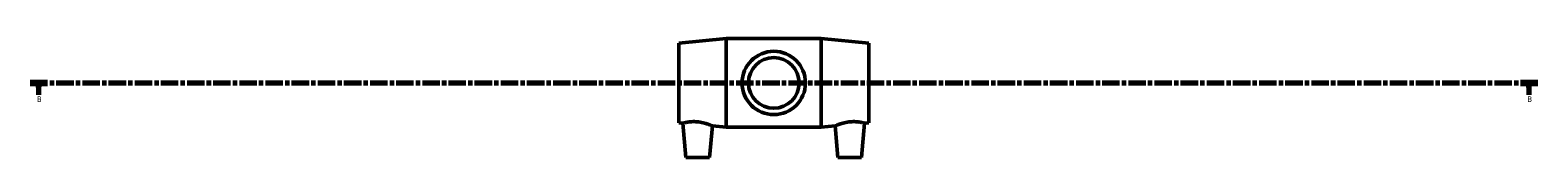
# Model space of a CAD drawing. Header units: millimetres. Extents: x -137 to 1520, y -1043 to 1179.
# Tile 1 of 6: x 103 to 1056, y -1043 to -968. Entities that reach past the tile are written whole.
import ezdxf

# ---------------------------------------------------------------- set-up
doc = ezdxf.new("R2010")
doc.units = ezdxf.units.MM
doc.linetypes.add('CHAIN', pattern=[0.3543, 0.2362, -0.0295, 0.0591, -0.0295])
doc.layers.add('Section Line (ISO)', color=7, linetype='CHAIN', lineweight=70)
doc.layers.add('Visible (ISO)', color=7, linetype='Continuous', lineweight=50)
doc.styles.add('Label Text (ISO)', font='tahoma.ttf')

# ---------------------------------------------------------------- blocks, each defined once
blk = doc.blocks.new('2dTransSection0')
at = {"layer": 'Section Line (ISO)', "linetype": 'CHAIN', "ltscale": 46.615864}
blk.add_line((103.33, -995.87), (1055.66, -995.87), dxfattribs=at)
at = {"layer": 'Section Line (ISO)', "linetype": 'Continuous', "lineweight": 140}
for p, q in [((103.33, -995.87), (114.24, -995.87)), ((1044.74, -995.87), (1055.66, -995.87))]:
    blk.add_line(p, q, dxfattribs=at)
at = {"layer": 'Section Line (ISO)', "linetype": 'Continuous'}
for p, q in [((108.79, -995.87), (108.29, -998.37)), ((108.29, -998.37), (109.29, -998.37)), ((108.79, -998.37), (108.79, -995.87)), ((109.29, -998.37), (108.79, -995.87)), ((108.79, -1003.27), (108.79, -998.37)), ((1050.2, -995.87), (1049.7, -998.37)), ((1049.7, -998.37), (1050.7, -998.37)), ((1050.2, -998.37), (1050.2, -995.87)), ((1050.7, -998.37), (1050.2, -995.87)), ((1050.2, -1003.27), (1050.2, -998.37))]:
    blk.add_line(p, q, dxfattribs=at)
at = {"layer": 'Section Line (ISO)', "linetype": 'Continuous', "flags": 128}
for points in [[(109.29, -998.37), (108.79, -995.87), (108.29, -998.37), (109.29, -998.37)], [(1050.7, -998.37), (1050.2, -995.87), (1049.7, -998.37), (1050.7, -998.37)]]:
    blk.add_lwpolyline(points, dxfattribs=at)
at = {"layer": 'Section Line (ISO)'}
for points in [[(109.29, -998.37), (108.79, -995.87), (108.29, -998.37), (109.29, -998.37)], [(1050.7, -998.37), (1050.2, -995.87), (1049.7, -998.37), (1050.7, -998.37)]]:
    blk.add_solid(points, dxfattribs=at)
at = {"layer": 'Section Line (ISO)', "char_height": 3.5, "attachment_point": 7, "style": 'Label Text (ISO)'}
for insert in [(107.72, -1007.87), (1049.13, -1007.87)]:
    blk.add_mtext('B', dxfattribs=dict(at, insert=insert))

msp = doc.modelspace()

# ---------------------------------------------------------------- linework, layer by layer
at = {"layer": 'Visible (ISO)'}
for p, q in [((513.031, -970.671), (543.031, -967.871)), ((513.031, -1021.071), (513.031, -970.671)), ((543.031, -1023.871), (543.031, -967.871)), ((543.031, -967.871), (603.031, -967.871)), ((603.031, -1023.871), (603.031, -967.871)), ((633.031, -970.671), (603.031, -967.871)), ((633.031, -1021.071), (633.031, -970.671)), ((513.031, -1021.071), (515.645, -1021.315)), ((517.531, -1042.871), (515.645, -1021.315)), ((532.531, -1042.871), (534.265, -1023.053)), ((534.265, -1023.053), (543.031, -1023.871)), ((543.031, -1023.871), (603.031, -1023.871)), ((611.797, -1023.053), (603.031, -1023.871)), ((613.531, -1042.871), (611.797, -1023.053)), ((628.531, -1042.871), (630.417, -1021.315)), ((633.031, -1021.071), (630.417, -1021.315)), ((532.531, -1042.871), (517.531, -1042.871)), ((613.531, -1042.871), (628.531, -1042.871))]:
    msp.add_line(p, q, dxfattribs=at)
for radius in [20, 16]:
    msp.add_circle((573.031, -995.871), radius, dxfattribs=at)
for points, knots in [([(515.645, -1021.315), (515.645, -1021.315), (515.869, -1021.249), (516.778, -1021.013), (517.464, -1020.848), (519.046, -1020.56), (520.051, -1020.417), (522.274, -1020.281), (523.493, -1020.294), (525.879, -1020.502), (527.183, -1020.722), (529.563, -1021.293), (530.641, -1021.636), (532.323, -1022.234), (533.05, -1022.53), (534.021, -1022.941), (534.265, -1023.053), (534.265, -1023.053)], [1.389778, 1.389778, 1.389778, 1.389778, 1.7386209, 1.7386209, 2.0874638, 2.0874638, 2.4335099, 2.4335099, 2.779556, 2.779556, 3.1523116, 3.1523116, 3.5250672, 3.5250672, 3.8890275, 3.8890275, 4.2529877, 4.2529877, 4.2529877, 4.2529877]), ([(611.797, -1023.053), (611.797, -1023.053), (612.041, -1022.941), (613.013, -1022.53), (613.739, -1022.234), (615.421, -1021.636), (616.499, -1021.293), (618.88, -1020.722), (620.184, -1020.502), (622.57, -1020.294), (623.788, -1020.281), (626.011, -1020.417), (627.016, -1020.56), (628.599, -1020.848), (629.284, -1021.013), (630.194, -1021.249), (630.417, -1021.315), (630.417, -1021.315)], [1.4734316, 1.4734316, 1.4734316, 1.4734316, 1.8373919, 1.8373919, 2.2013521, 2.2013521, 2.5741077, 2.5741077, 2.9468633, 2.9468633, 3.2929094, 3.2929094, 3.6389555, 3.6389555, 3.9877984, 3.9877984, 4.3366413, 4.3366413, 4.3366413, 4.3366413])]:
    msp.add_open_spline(points, degree=3, knots=knots, dxfattribs=at)

# ---------------------------------------------------------------- block references
at = {"layer": 'Section Line (ISO)'}
msp.add_blockref('2dTransSection0', (0, 0), dxfattribs=at)

doc.saveas('drawing.dxf')
